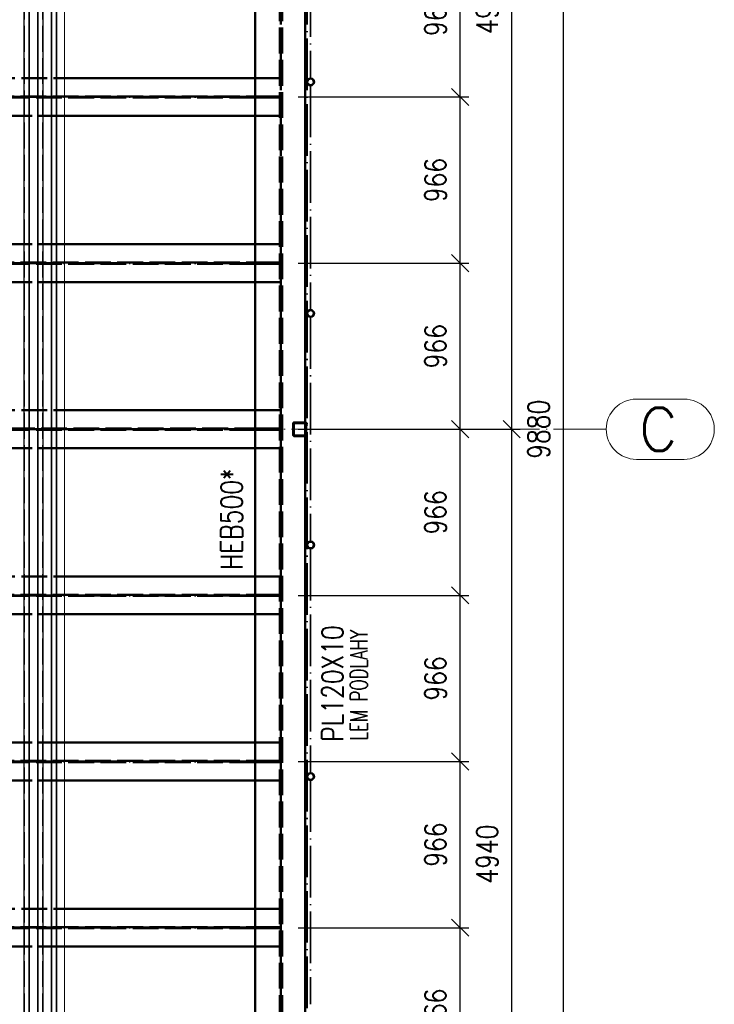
# Paper-space layout 'Layout1' of a CAD drawing. Extents: x -2 to 1033, y -36 to 596.
# Tile 22 of 69: x 410 to 491, y 357 to 472. Entities that reach past the tile are written whole.
import ezdxf

# ---------------------------------------------------------------- set-up
doc = ezdxf.new("R2010")
doc.units = 0
for name, pattern in [('ACAD_ISO02W100', [15, 12, -3]), ('ACAD_ISO04W100', [30.5, 24, -3, 0.5, -3]), ('HP_01_CER_B', [8, 5, -1, 1, -1])]:
    doc.linetypes.add(name, pattern=pattern)
doc.layers.get('0').update_dxf_attribs({"linetype": 'CONTINUOUS'})
doc.layers.get('DEFPOINTS').update_dxf_attribs({"color": 132, "linetype": 'CONTINUOUS'})
for name, color, linetype, lineweight in [('SS_1.ET-HALA_TaO-RASTR', 7, 'HP_01_CER_B', 13), ('SS_2.ET-HALA_TaO-MOULDSHOP-HLAVNI_NOSNIK', 32, 'CONTINUOUS', 50), ('SS_2.ET-HALA_TaO-MOULDSHOP-PODLAH.NOSNIK', 160, 'CONTINUOUS', 50), ('SS_2.ET-HALA_TaO-MOULDSHOP-PODLAHA_LEM', 140, 'CONTINUOUS', 50), ('SS_2.ET-HALA_TaO-MOULDSHOP-PODLAHA_ZABRADLI', 20, 'CONTINUOUS', 35), ('SS_2.ET-HALA_TaO-MOULDSHOP-SLOUP', 212, 'CONTINUOUS', 50), ('SS_2.ET-HALA_TaO-MOULDSHOP-TRAPEZ.PLECH', 153, 'CONTINUOUS', 18), ('SS_KOTY', 3, 'CONTINUOUS', 25), ('SS_POPIS_PROFILU', 13, 'CONTINUOUS', 25), ('SS_POPIS_PROFILU_S355', 2, 'CONTINUOUS', 35), ('SS_SRAFY', 8, 'CONTINUOUS', 18)]:
    doc.layers.add(name, color=color, linetype=linetype, lineweight=lineweight)
doc.styles.add('ROMANS', font='romans.shx', dxfattribs={"width": 0.8})
doc.styles.add('romans.shx', font='romans.shx', dxfattribs={"height": 5})
doc.dimstyles.new('A-1_(2.5)_50AS', dxfattribs={"dimtxt": 2.5, "dimasz": 2, "dimexe": 1, "dimexo": 2, "dimgap": 0, "dimtad": 0, "dimdec": 1, "dimlfac": 50, "dimrnd": 1, "dimtxsty": 'ROMANS', "dimblk1": 'OBLIQUE', "dimblk2": 'OBLIQUE', "dimsah": 1, "dimcen": 2, "dimclrd": 256, "dimclre": 256, "dimclrt": 256, "dimadec": 1, "dimazin": 2, "dimtfac": 0.714286, "dimtdec": 1, "dimtmove": 0, "dimatfit": 3, "dimldrblk": 'OPEN', "dimfxl": 1, "dimtvp": 1.142857, "dimtfill": 1, "dimtolj": 1, "dimlwd": -1, "dimlwe": -1, "dimarcsym": 0})
pattern_1 = [(44.999996, (126.10668, 325.36216), (-0.044901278, 0.044901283), [])]

# ---------------------------------------------------------------- blocks, each defined once
blk = doc.blocks.new('_Oblique')
at = {"color": 0, "linetype": 'ByBlock', "lineweight": -2}
blk.add_line((-0.5, -0.5), (0.5, 0.5), dxfattribs=at)
blk = doc.blocks.new('*D28')
at = {"layer": 'DEFPOINTS', "color": 0, "transparency": 16777216}
for p in [(440.31, 366.2), (461.15, 366.2), (440.31, 346.88)]:
    blk.add_point(p, dxfattribs=at)
at = {"layer": 'SS_KOTY', "transparency": 16777216}
for p, q in [((442.31, 366.2), (462.15, 366.2)), ((461.15, 346.88), (461.15, 366.2)), ((442.31, 346.88), (462.15, 346.88))]:
    blk.add_line(p, q, dxfattribs=at)
at = {"layer": 'SS_KOTY', "transparency": 16777216, "xscale": 2, "yscale": 2, "zscale": 2}
for p, rotation in [((461.15, 366.2), 90), ((461.15, 346.88), 270)]:
    blk.add_blockref('_Oblique', p, dxfattribs=dict(at, rotation=rotation))
at = {"layer": 'SS_KOTY', "transparency": 16777216, "insert": (458.29, 356.54), "char_height": 2.5, "attachment_point": 5, "rotation": 90, "style": 'ROMANS', "bg_fill": 3, "box_fill_scale": 1.1, "bg_fill_color": 256, "bg_fill_true_color": 13158600, "bg_fill_transparency": 0}
blk.add_mtext('\\A1;966', dxfattribs=at)
blk = doc.blocks.new('_OPEN')
at = {"color": 0, "linetype": 'ByBlock'}
for p, q in [((-1, 0.167), (0, 0)), ((0, 0), (-1, -0.167)), ((0, 0), (-1, 0))]:
    blk.add_line(p, q, dxfattribs=at)
blk = doc.blocks.new('*D29')
at = {"layer": 'DEFPOINTS', "color": 0, "transparency": 16777216}
for p in [(440.31, 385.52), (461.15, 385.52), (440.31, 366.2)]:
    blk.add_point(p, dxfattribs=at)
at = {"layer": 'SS_KOTY', "transparency": 16777216}
for p, q in [((442.31, 385.52), (462.15, 385.52)), ((461.15, 366.2), (461.15, 385.52)), ((442.31, 366.2), (462.15, 366.2))]:
    blk.add_line(p, q, dxfattribs=at)
at = {"layer": 'SS_KOTY', "transparency": 16777216, "xscale": 2, "yscale": 2, "zscale": 2}
for p, rotation in [((461.15, 385.52), 90), ((461.15, 366.2), 270)]:
    blk.add_blockref('_Oblique', p, dxfattribs=dict(at, rotation=rotation))
at = {"layer": 'SS_KOTY', "transparency": 16777216, "insert": (458.29, 375.86), "char_height": 2.5, "attachment_point": 5, "rotation": 90, "style": 'ROMANS', "bg_fill": 3, "box_fill_scale": 1.1, "bg_fill_color": 256, "bg_fill_true_color": 13158600, "bg_fill_transparency": 0}
blk.add_mtext('\\A1;966', dxfattribs=at)
blk = doc.blocks.new('*D30')
at = {"layer": 'DEFPOINTS', "color": 0, "transparency": 16777216}
for p in [(440.31, 404.84), (461.15, 404.84), (440.31, 385.52)]:
    blk.add_point(p, dxfattribs=at)
at = {"layer": 'SS_KOTY', "transparency": 16777216}
for p, q in [((442.31, 404.84), (462.15, 404.84)), ((461.15, 385.52), (461.15, 404.84)), ((442.31, 385.52), (462.15, 385.52))]:
    blk.add_line(p, q, dxfattribs=at)
at = {"layer": 'SS_KOTY', "transparency": 16777216, "xscale": 2, "yscale": 2, "zscale": 2}
for p, rotation in [((461.15, 404.84), 90), ((461.15, 385.52), 270)]:
    blk.add_blockref('_Oblique', p, dxfattribs=dict(at, rotation=rotation))
at = {"layer": 'SS_KOTY', "transparency": 16777216, "insert": (458.29, 395.18), "char_height": 2.5, "attachment_point": 5, "rotation": 90, "style": 'ROMANS', "bg_fill": 3, "box_fill_scale": 1.1, "bg_fill_color": 256, "bg_fill_true_color": 13158600, "bg_fill_transparency": 0}
blk.add_mtext('\\A1;966', dxfattribs=at)
blk = doc.blocks.new('*D31')
at = {"layer": 'DEFPOINTS', "color": 0, "transparency": 16777216}
for p in [(440.31, 424.16), (461.15, 424.16), (440.31, 404.84)]:
    blk.add_point(p, dxfattribs=at)
at = {"layer": 'SS_KOTY', "transparency": 16777216}
for p, q in [((442.31, 424.16), (462.15, 424.16)), ((461.15, 404.84), (461.15, 424.16)), ((442.31, 404.84), (462.15, 404.84))]:
    blk.add_line(p, q, dxfattribs=at)
at = {"layer": 'SS_KOTY', "transparency": 16777216, "xscale": 2, "yscale": 2, "zscale": 2}
for p, rotation in [((461.15, 424.16), 90), ((461.15, 404.84), 270)]:
    blk.add_blockref('_Oblique', p, dxfattribs=dict(at, rotation=rotation))
at = {"layer": 'SS_KOTY', "transparency": 16777216, "insert": (458.29, 414.5), "char_height": 2.5, "attachment_point": 5, "rotation": 90, "style": 'ROMANS', "bg_fill": 3, "box_fill_scale": 1.1, "bg_fill_color": 256, "bg_fill_true_color": 13158600, "bg_fill_transparency": 0}
blk.add_mtext('\\A1;966', dxfattribs=at)
blk = doc.blocks.new('*D32')
at = {"layer": 'DEFPOINTS', "color": 0, "transparency": 16777216}
for p in [(440.31, 443.48), (461.15, 443.48), (440.31, 424.16)]:
    blk.add_point(p, dxfattribs=at)
at = {"layer": 'SS_KOTY', "transparency": 16777216}
for p, q in [((442.31, 443.48), (462.15, 443.48)), ((461.15, 424.16), (461.15, 443.48)), ((442.31, 424.16), (462.15, 424.16))]:
    blk.add_line(p, q, dxfattribs=at)
at = {"layer": 'SS_KOTY', "transparency": 16777216, "xscale": 2, "yscale": 2, "zscale": 2}
for p, rotation in [((461.15, 443.48), 90), ((461.15, 424.16), 270)]:
    blk.add_blockref('_Oblique', p, dxfattribs=dict(at, rotation=rotation))
at = {"layer": 'SS_KOTY', "transparency": 16777216, "insert": (458.29, 433.82), "char_height": 2.5, "attachment_point": 5, "rotation": 90, "style": 'ROMANS', "bg_fill": 3, "box_fill_scale": 1.1, "bg_fill_color": 256, "bg_fill_true_color": 13158600, "bg_fill_transparency": 0}
blk.add_mtext('\\A1;966', dxfattribs=at)
blk = doc.blocks.new('*D33')
at = {"layer": 'DEFPOINTS', "color": 0, "transparency": 16777216}
for p in [(440.31, 462.8), (461.15, 462.8), (440.31, 443.48)]:
    blk.add_point(p, dxfattribs=at)
at = {"layer": 'SS_KOTY', "transparency": 16777216}
for p, q in [((442.31, 462.8), (462.15, 462.8)), ((461.15, 443.48), (461.15, 462.8)), ((442.31, 443.48), (462.15, 443.48))]:
    blk.add_line(p, q, dxfattribs=at)
at = {"layer": 'SS_KOTY', "transparency": 16777216, "xscale": 2, "yscale": 2, "zscale": 2}
for p, rotation in [((461.15, 462.8), 90), ((461.15, 443.48), 270)]:
    blk.add_blockref('_Oblique', p, dxfattribs=dict(at, rotation=rotation))
at = {"layer": 'SS_KOTY', "transparency": 16777216, "insert": (458.29, 453.14), "char_height": 2.5, "attachment_point": 5, "rotation": 90, "style": 'ROMANS', "bg_fill": 3, "box_fill_scale": 1.1, "bg_fill_color": 256, "bg_fill_true_color": 13158600, "bg_fill_transparency": 0}
blk.add_mtext('\\A1;966', dxfattribs=at)
blk = doc.blocks.new('*D34')
at = {"layer": 'DEFPOINTS', "color": 0, "transparency": 16777216}
for p in [(440.31, 482.12), (461.15, 482.12), (440.31, 462.8)]:
    blk.add_point(p, dxfattribs=at)
at = {"layer": 'SS_KOTY', "transparency": 16777216}
for p, q in [((442.31, 482.12), (462.15, 482.12)), ((461.15, 462.8), (461.15, 482.12)), ((442.31, 462.8), (462.15, 462.8))]:
    blk.add_line(p, q, dxfattribs=at)
at = {"layer": 'SS_KOTY', "transparency": 16777216, "xscale": 2, "yscale": 2, "zscale": 2}
for p, rotation in [((461.15, 482.12), 90), ((461.15, 462.8), 270)]:
    blk.add_blockref('_Oblique', p, dxfattribs=dict(at, rotation=rotation))
at = {"layer": 'SS_KOTY', "transparency": 16777216, "insert": (458.29, 472.46), "char_height": 2.5, "attachment_point": 5, "rotation": 90, "style": 'ROMANS', "bg_fill": 3, "box_fill_scale": 1.1, "bg_fill_color": 256, "bg_fill_true_color": 13158600, "bg_fill_transparency": 0}
blk.add_mtext('\\A1;966', dxfattribs=at)
blk = doc.blocks.new('*D38')
at = {"layer": 'DEFPOINTS', "color": 0, "transparency": 16777216}
for p in [(443.31, 522.96), (443.31, 325.36), (473.15, 325.36)]:
    blk.add_point(p, dxfattribs=at)
at = {"layer": 'SS_KOTY', "transparency": 16777216}
for p, q in [((445.31, 522.96), (474.15, 522.96)), ((473.15, 522.96), (473.15, 325.36)), ((445.31, 325.36), (474.15, 325.36))]:
    blk.add_line(p, q, dxfattribs=at)
at = {"layer": 'SS_KOTY', "transparency": 16777216, "xscale": 2, "yscale": 2, "zscale": 2}
for p, rotation in [((473.15, 522.96), 90), ((473.15, 325.36), 270)]:
    blk.add_blockref('_Oblique', p, dxfattribs=dict(at, rotation=rotation))
at = {"layer": 'SS_KOTY', "transparency": 16777216, "insert": (470.29, 424.16), "char_height": 2.5, "attachment_point": 5, "rotation": 90, "style": 'ROMANS', "bg_fill": 3, "box_fill_scale": 1.1, "bg_fill_color": 256, "bg_fill_true_color": 13158600, "bg_fill_transparency": 0}
blk.add_mtext('\\A1;9880', dxfattribs=at)
blk = doc.blocks.new('*D39')
at = {"layer": 'DEFPOINTS', "color": 0, "transparency": 16777216}
for p in [(440.31, 424.16), (467.15, 424.16), (443.31, 325.36)]:
    blk.add_point(p, dxfattribs=at)
at = {"layer": 'SS_KOTY', "transparency": 16777216}
for p, q in [((442.31, 424.16), (468.15, 424.16)), ((467.15, 325.36), (467.15, 424.16)), ((445.31, 325.36), (468.15, 325.36))]:
    blk.add_line(p, q, dxfattribs=at)
at = {"layer": 'SS_KOTY', "transparency": 16777216, "xscale": 2, "yscale": 2, "zscale": 2}
for p, rotation in [((467.15, 424.16), 90), ((467.15, 325.36), 270)]:
    blk.add_blockref('_Oblique', p, dxfattribs=dict(at, rotation=rotation))
at = {"layer": 'SS_KOTY', "transparency": 16777216, "insert": (464.29, 374.76), "char_height": 2.5, "attachment_point": 5, "rotation": 90, "style": 'ROMANS', "bg_fill": 3, "box_fill_scale": 1.1, "bg_fill_color": 256, "bg_fill_true_color": 13158600, "bg_fill_transparency": 0}
blk.add_mtext('\\A1;4940', dxfattribs=at)
blk = doc.blocks.new('*D40')
at = {"layer": 'DEFPOINTS', "color": 0, "transparency": 16777216}
for p in [(443.31, 522.96), (467.15, 522.96), (440.31, 424.16)]:
    blk.add_point(p, dxfattribs=at)
at = {"layer": 'SS_KOTY', "transparency": 16777216}
for p, q in [((445.31, 522.96), (468.15, 522.96)), ((467.15, 424.16), (467.15, 522.96)), ((442.31, 424.16), (468.15, 424.16))]:
    blk.add_line(p, q, dxfattribs=at)
at = {"layer": 'SS_KOTY', "transparency": 16777216, "xscale": 2, "yscale": 2, "zscale": 2}
for p, rotation in [((467.15, 522.96), 90), ((467.15, 424.16), 270)]:
    blk.add_blockref('_Oblique', p, dxfattribs=dict(at, rotation=rotation))
at = {"layer": 'SS_KOTY', "transparency": 16777216, "insert": (464.29, 473.56), "char_height": 2.5, "attachment_point": 5, "rotation": 90, "style": 'ROMANS', "bg_fill": 3, "box_fill_scale": 1.1, "bg_fill_color": 256, "bg_fill_true_color": 13158600, "bg_fill_transparency": 0}
blk.add_mtext('\\A1;4940', dxfattribs=at)

psp = doc.layouts.get("Layout1")

# ---------------------------------------------------------------- linework, layer by layer
at = {"layer": 'SS_1.ET-HALA_TaO-RASTR', "linetype": 'Continuous', "ltscale": 0.25}
for p, q in [((487.2225, 427.6621), (481.6511, 427.6621)), ((481.6511, 420.6621), (487.2225, 420.6621))]:
    psp.add_line(p, q, dxfattribs=at)
for centre, start, end in [((481.6511, 424.1621), 90, 270), ((487.2225, 424.1621), 270, 90)]:
    psp.add_arc(centre, 3.5, start, end, dxfattribs=at)
at = {"layer": 'SS_2.ET-HALA_TaO-MOULDSHOP-HLAVNI_NOSNIK', "color": 1, "linetype": 'Continuous', "ltscale": 0.25}
psp.add_line((437.3067, 329.7621), (437.3067, 522.7621), dxfattribs=at)
at = {"layer": 'SS_2.ET-HALA_TaO-MOULDSHOP-PODLAH.NOSNIK', "color": 3, "linetype": 'ACAD_ISO02W100', "ltscale": 0.25}
for p, q in [((395.1067, 465.0021), (415.1067, 465.0021)), ((335.0067, 462.8721), (437.3067, 462.8721)), ((437.3067, 462.7321), (335.0067, 462.7321)), ((437.3067, 462.8721), (437.3653, 462.8721)), ((437.3653, 462.7321), (437.3067, 462.7321)), ((437.3653, 462.8721), (437.5067, 462.8721)), ((437.5067, 462.7321), (437.3653, 462.7321)), ((437.5067, 462.7321), (437.5067, 462.8721)), ((415.1067, 460.6021), (395.1067, 460.6021)), ((415.1067, 445.6821), (395.1067, 445.6821)), ((335.0067, 443.5521), (437.3067, 443.5521)), ((437.3067, 443.4121), (335.0067, 443.4121)), ((437.3067, 443.5521), (437.3653, 443.5521)), ((437.3653, 443.4121), (437.3067, 443.4121)), ((437.3653, 443.5521), (437.5067, 443.5521)), ((437.5067, 443.4121), (437.3653, 443.4121)), ((437.5067, 443.4121), (437.5067, 443.5521)), ((415.1067, 441.2821), (395.1067, 441.2821)), ((395.1067, 426.3621), (415.1067, 426.3621)), ((374.9067, 424.2321), (437.3067, 424.2321)), ((437.3067, 424.0921), (374.9067, 424.0921)), ((437.3067, 424.2321), (437.3653, 424.2321)), ((437.3653, 424.0921), (437.3067, 424.0921)), ((437.3653, 424.2321), (437.5067, 424.2321)), ((437.5067, 424.0921), (437.3653, 424.0921)), ((437.5067, 424.0921), (437.5067, 424.2321)), ((415.1067, 421.9621), (395.1067, 421.9621)), ((395.1067, 407.0421), (415.1067, 407.0421)), ((335.0067, 404.9121), (437.3067, 404.9121)), ((437.3067, 404.7721), (335.0067, 404.7721)), ((437.3067, 404.9121), (437.3653, 404.9121)), ((437.3067, 404.8673), (437.3067, 404.7721)), ((437.3653, 404.7721), (437.3067, 404.7721)), ((437.3653, 404.9121), (437.5067, 404.9121)), ((437.5067, 404.7721), (437.3653, 404.7721)), ((437.5067, 404.7721), (437.5067, 404.9121)), ((415.1067, 402.6421), (395.1067, 402.6421)), ((415.1067, 387.7221), (395.1067, 387.7221)), ((335.0067, 385.5921), (437.3067, 385.5921)), ((437.3067, 385.4521), (335.0067, 385.4521)), ((437.3067, 385.5921), (437.3653, 385.5921)), ((437.3653, 385.4521), (437.3067, 385.4521)), ((437.3653, 385.5921), (437.5067, 385.5921)), ((437.5067, 385.4521), (437.3653, 385.4521)), ((437.5067, 385.4521), (437.5067, 385.5921)), ((415.1067, 383.3221), (395.1067, 383.3221)), ((395.1067, 368.4021), (415.1067, 368.4021)), ((335.0067, 366.2721), (437.3067, 366.2721)), ((437.3067, 366.1321), (335.0067, 366.1321)), ((437.3067, 366.2721), (437.3653, 366.2721)), ((437.3653, 366.1321), (437.3067, 366.1321)), ((437.3653, 366.2721), (437.5067, 366.2721)), ((437.5067, 366.1321), (437.3653, 366.1321)), ((437.5067, 366.1321), (437.5067, 366.2721)), ((415.1067, 364.0021), (395.1067, 364.0021))]:
    psp.add_line(p, q, dxfattribs=at)
at = {"layer": 'SS_2.ET-HALA_TaO-MOULDSHOP-PODLAH.NOSNIK', "color": 1, "linetype": 'Continuous', "ltscale": 0.25}
for p, q in [((415.1067, 465.0021), (437.3067, 465.0021)), ((437.3067, 460.6021), (415.1067, 460.6021)), ((437.3067, 445.6821), (415.1067, 445.6821)), ((437.3067, 441.2821), (415.1067, 441.2821)), ((415.1067, 426.3621), (437.3067, 426.3621)), ((437.3067, 421.9621), (415.1067, 421.9621)), ((415.1067, 407.0421), (437.3067, 407.0421)), ((437.3067, 402.6421), (415.1067, 402.6421)), ((437.3067, 387.7221), (415.1067, 387.7221)), ((437.3067, 383.3221), (415.1067, 383.3221)), ((415.1067, 368.4021), (437.3067, 368.4021)), ((437.3067, 364.0021), (415.1067, 364.0021))]:
    psp.add_line(p, q, dxfattribs=at)
at = {"layer": 'SS_2.ET-HALA_TaO-MOULDSHOP-TRAPEZ.PLECH', "color": 5, "linetype": 'Continuous', "ltscale": 0.25}
for p, q in [((410.3828, 522.7621), (410.3828, 325.5622)), ((410.4307, 522.7621), (410.4307, 325.5622)), ((410.9655, 522.7621), (410.9655, 325.5622)), ((411.0305, 522.7621), (411.0305, 325.5622)), ((411.9828, 522.7621), (411.9828, 325.5622)), ((412.0478, 522.7621), (412.0478, 325.5622)), ((412.5827, 522.7621), (412.5827, 325.5622)), ((412.6305, 522.7621), (412.6305, 325.5622)), ((413.5828, 522.7621), (413.5828, 325.5622)), ((413.6307, 522.7621), (413.6307, 325.5622)), ((414.1655, 522.7621), (414.1655, 325.5622)), ((414.2305, 325.5622), (414.2305, 522.7621)), ((415.1067, 325.5622), (415.1067, 522.7621))]:
    psp.add_line(p, q, dxfattribs=at)
at = {"layer": 'SS_2.ET-HALA_TaO-MOULDSHOP-TRAPEZ.PLECH', "color": 5, "linetype": 'ACAD_ISO02W100', "ltscale": 0.25}
for p, q in [((410.4478, 325.5622), (410.4478, 522.7621)), ((410.9827, 325.5622), (410.9827, 522.7621)), ((412.0307, 325.5622), (412.0307, 522.7621)), ((412.5655, 325.5622), (412.5655, 522.7621)), ((413.6478, 325.5622), (413.6478, 522.7621)), ((414.1827, 325.5622), (414.1827, 522.7621))]:
    psp.add_line(p, q, dxfattribs=at)

# ---------------------------------------------------------------- texts
at = {"layer": 'SS_1.ET-HALA_TaO-RASTR', "color": 7, "style": 'romans.shx'}
psp.add_text('C', height=5, dxfattribs=at).set_placement((481.9448, 421.6621))
at = {"layer": 'SS_POPIS_PROFILU_S355', "color": 2, "style": 'romans.shx', "width": 0.8}
psp.add_text('HEB500*', height=2.5, rotation=90, dxfattribs=at).set_placement((435.8181, 407.8025))

# ---------------------------------------------------------------- dimensions: what is measured, and where the dimension line sits
at = {"layer": 'SS_KOTY'}
dim = psp.add_linear_dim(base=(461.1511, 366.2021), p1=(440.3067, 346.8821), p2=(440.3067, 366.2021), angle=90, dimstyle='A-1_(2.5)_50AS', override={"dimtmove": 1}, dxfattribs=at)
dim.commit()
dim.dimension.update_dxf_attribs({"geometry": '*D28', "text_midpoint": (458.2939, 356.5421)})

# ---------------------------------------------------------------- next in the draw order: dimensions: what is measured, and where the dimension line sits
dim = psp.add_linear_dim(base=(461.1511, 385.5221), p1=(440.3067, 366.2021), p2=(440.3067, 385.5221), angle=90, dimstyle='A-1_(2.5)_50AS', override={"dimtmove": 1}, dxfattribs=at)
dim.commit()
dim.dimension.update_dxf_attribs({"geometry": '*D29', "text_midpoint": (458.2939, 375.8621)})

# ---------------------------------------------------------------- next in the draw order: dimensions: what is measured, and where the dimension line sits
dim = psp.add_linear_dim(base=(461.1511, 404.8421), p1=(440.3067, 385.5221), p2=(440.3067, 404.8421), angle=90, dimstyle='A-1_(2.5)_50AS', override={"dimtmove": 1}, dxfattribs=at)
dim.commit()
dim.dimension.update_dxf_attribs({"geometry": '*D30', "text_midpoint": (458.2939, 395.1821)})

# ---------------------------------------------------------------- next in the draw order: dimensions: what is measured, and where the dimension line sits
dim = psp.add_linear_dim(base=(461.1511, 424.1621), p1=(440.3067, 404.8421), p2=(440.3067, 424.1621), angle=90, dimstyle='A-1_(2.5)_50AS', override={"dimtmove": 1}, dxfattribs=at)
dim.commit()
dim.dimension.update_dxf_attribs({"geometry": '*D31', "text_midpoint": (458.2939, 414.5021)})

# ---------------------------------------------------------------- next in the draw order: dimensions: what is measured, and where the dimension line sits
dim = psp.add_linear_dim(base=(461.1511, 443.4821), p1=(440.3067, 424.1621), p2=(440.3067, 443.4821), angle=90, dimstyle='A-1_(2.5)_50AS', override={"dimtmove": 1}, dxfattribs=at)
dim.commit()
dim.dimension.update_dxf_attribs({"geometry": '*D32', "text_midpoint": (458.2939, 433.8221)})

# ---------------------------------------------------------------- next in the draw order: dimensions: what is measured, and where the dimension line sits
dim = psp.add_linear_dim(base=(461.1511, 462.8021), p1=(440.3067, 443.4821), p2=(440.3067, 462.8021), angle=90, dimstyle='A-1_(2.5)_50AS', override={"dimtmove": 1}, dxfattribs=at)
dim.commit()
dim.dimension.update_dxf_attribs({"geometry": '*D33', "text_midpoint": (458.2939, 453.1421)})

# ---------------------------------------------------------------- next in the draw order: dimensions: what is measured, and where the dimension line sits
dim = psp.add_linear_dim(base=(461.1511, 482.1221), p1=(440.3067, 462.8021), p2=(440.3067, 482.1221), angle=90, dimstyle='A-1_(2.5)_50AS', override={"dimtmove": 1}, dxfattribs=at)
dim.commit()
dim.dimension.update_dxf_attribs({"geometry": '*D34', "text_midpoint": (458.2939, 472.4621)})

# ---------------------------------------------------------------- next in the draw order: dimensions: what is measured, and where the dimension line sits
dim = psp.add_linear_dim(base=(473.1511, 325.3622), p1=(443.3067, 522.9621), p2=(443.3067, 325.3622), angle=90, dimstyle='A-1_(2.5)_50AS', dxfattribs=at)
dim.commit()
dim.dimension.update_dxf_attribs({"geometry": '*D38', "text_midpoint": (470.2939, 424.1621)})

# ---------------------------------------------------------------- next in the draw order: linework, layer by layer
at = {"layer": 'SS_1.ET-HALA_TaO-RASTR', "linetype": 'ACAD_ISO04W100', "ltscale": 0.25}
for p, q in [((477.0728, 424.1621), (473.1511, 424.1621)), ((473.1511, 424.1621), (478.1511, 424.1621))]:
    psp.add_line(p, q, dxfattribs=at)

# ---------------------------------------------------------------- next in the draw order: dimensions: what is measured, and where the dimension line sits
at = {"layer": 'SS_KOTY'}
dim = psp.add_linear_dim(base=(467.1511, 424.1621), p1=(443.3067, 325.3622), p2=(440.3067, 424.1621), angle=90, dimstyle='A-1_(2.5)_50AS', dxfattribs=at)
dim.commit()
dim.dimension.update_dxf_attribs({"geometry": '*D39', "text_midpoint": (464.2939, 374.7621)})

# ---------------------------------------------------------------- next in the draw order: hatches: boundary and pattern name
at = {"layer": 'SS_SRAFY'}
h = psp.add_hatch(dxfattribs=at)
h.set_pattern_fill('ANSI31', color=5, scale=0.02, angle=-0.000004, style=0)
h.set_pattern_definition(pattern_1)
h.paths.add_polyline_path([(443.7517, 411.1436, 1), (443.7517, 410.2536, 1)], flags=0)
h.paths.add_polyline_path([(443.7517, 411.0436, 1), (443.7517, 410.3536, 1)], flags=0)
h = psp.add_hatch(dxfattribs=at)
h.set_pattern_fill('ANSI31', color=5, scale=0.02, angle=-0.000004, style=0)
h.set_pattern_definition(pattern_1)
h.paths.add_polyline_path([(443.7517, 384.2164, 1), (443.7517, 383.3264, 1)], flags=0)
h.paths.add_polyline_path([(443.7517, 384.1164, 1), (443.7517, 383.4264, 1)], flags=0)

# ---------------------------------------------------------------- next in the draw order: linework, layer by layer
at = {"layer": 'SS_2.ET-HALA_TaO-MOULDSHOP-PODLAH.NOSNIK', "color": 3, "linetype": 'ACAD_ISO02W100', "ltscale": 0.25}
for p, q in [((440.1617, 421.9621), (437.3067, 421.9621)), ((437.3067, 407.0421), (440.1617, 407.0421)), ((437.5067, 404.9121), (440.1617, 404.9121)), ((440.1617, 404.7721), (437.5067, 404.7721)), ((440.1617, 402.6421), (437.3067, 402.6421)), ((440.1617, 387.7221), (437.3067, 387.7221)), ((437.5067, 385.5921), (440.1617, 385.5921)), ((440.1617, 385.4521), (437.5067, 385.4521)), ((440.1617, 383.3221), (437.3067, 383.3221)), ((437.3067, 368.4021), (440.1617, 368.4021)), ((437.5067, 366.2721), (440.1617, 366.2721)), ((440.1617, 366.1321), (437.5067, 366.1321)), ((440.1617, 364.0021), (437.3067, 364.0021))]:
    psp.add_line(p, q, dxfattribs=at)
at = {"layer": 'SS_2.ET-HALA_TaO-MOULDSHOP-PODLAH.NOSNIK', "color": 7, "linetype": 'ACAD_ISO04W100', "ltscale": 0.25}
for p, q in [((332.0067, 404.8421), (440.3067, 404.8421)), ((332.0067, 385.5221), (440.3067, 385.5221)), ((332.0067, 366.2021), (440.3067, 366.2021))]:
    psp.add_line(p, q, dxfattribs=at)
at = {"layer": 'SS_2.ET-HALA_TaO-MOULDSHOP-PODLAHA_ZABRADLI', "color": 7, "linetype": 'ACAD_ISO04W100', "ltscale": 0.25}
for p, q in [((443.7517, 410.2536), (443.7517, 384.2165)), ((443.7517, 383.3264), (443.7517, 357.2893))]:
    psp.add_line(p, q, dxfattribs=at)
at = {"layer": 'SS_2.ET-HALA_TaO-MOULDSHOP-PODLAHA_ZABRADLI', "color": 1, "linetype": 'Continuous', "ltscale": 0.25}
for centre, radius in [((443.7517, 410.6986), 0.445), ((443.7517, 410.6986), 0.345), ((443.7517, 383.7714), 0.445), ((443.7517, 383.7714), 0.345)]:
    psp.add_circle(centre, radius, dxfattribs=at)

# ---------------------------------------------------------------- next in the draw order: texts
at = {"layer": 'SS_POPIS_PROFILU', "color": 13, "style": 'romans.shx'}
for s, height, width, p in [('PL120X10', 2.5, 0.8, (447.5585, 387.8292)), ('LEM PODLAHY', 2, 0.7, (450.3585, 387.9423))]:
    psp.add_text(s, height=height, rotation=90, dxfattribs=dict(at, width=width)).set_placement(p)

# ---------------------------------------------------------------- next in the draw order: dimensions: what is measured, and where the dimension line sits
at = {"layer": 'SS_KOTY'}
dim = psp.add_linear_dim(base=(467.1511, 522.9621), p1=(440.3067, 424.1621), p2=(443.3067, 522.9621), angle=90, dimstyle='A-1_(2.5)_50AS', override={"dimtmove": 1}, dxfattribs=at)
dim.commit()
dim.dimension.update_dxf_attribs({"geometry": '*D40', "text_midpoint": (464.2939, 473.5621)})

# ---------------------------------------------------------------- next in the draw order: hatches: boundary and pattern name
at = {"layer": 'SS_SRAFY'}
h = psp.add_hatch(dxfattribs=at)
h.set_pattern_fill('ANSI31', color=5, scale=0.02, angle=-0.000004, style=0)
h.set_pattern_definition(pattern_1)
h.paths.add_polyline_path([(443.7517, 464.9979, 1), (443.7517, 464.1079, 1)], flags=0)
h.paths.add_polyline_path([(443.7517, 464.8979, 1), (443.7517, 464.2079, 1)], flags=0)
h = psp.add_hatch(dxfattribs=at)
h.set_pattern_fill('ANSI31', color=5, scale=0.02, angle=-0.000004, style=0)
h.set_pattern_definition(pattern_1)
h.paths.add_polyline_path([(443.7517, 438.0707, 1), (443.7517, 437.1807, 1)], flags=0)
h.paths.add_polyline_path([(443.7517, 437.9707, 1), (443.7517, 437.2807, 1)], flags=0)

# ---------------------------------------------------------------- next in the draw order: linework, layer by layer
at = {"layer": 'SS_1.ET-HALA_TaO-RASTR', "linetype": 'ACAD_ISO04W100', "ltscale": 0.25}
psp.add_line((29.7772, 424.1622), (477.0728, 424.1621), dxfattribs=at)
at = {"layer": 'SS_2.ET-HALA_TaO-MOULDSHOP-HLAVNI_NOSNIK', "color": 3, "linetype": 'ACAD_ISO02W100', "ltscale": 0.25}
for p, q in [((440.1617, 325.3622), (440.1617, 522.9621)), ((440.4517, 325.3622), (440.4517, 522.9621))]:
    psp.add_line(p, q, dxfattribs=at)
at = {"layer": 'SS_2.ET-HALA_TaO-MOULDSHOP-HLAVNI_NOSNIK', "color": 7, "linetype": 'ACAD_ISO04W100', "ltscale": 0.25}
psp.add_line((440.3067, 522.9621), (440.3067, 325.3621), dxfattribs=at)
at = {"layer": 'SS_2.ET-HALA_TaO-MOULDSHOP-PODLAH.NOSNIK', "color": 3, "linetype": 'ACAD_ISO02W100', "ltscale": 0.25}
for p, q in [((437.3067, 465.0021), (440.1617, 465.0021)), ((437.5067, 462.8721), (440.1617, 462.8721)), ((440.1617, 462.7321), (437.5067, 462.7321)), ((440.1617, 460.6021), (437.3067, 460.6021)), ((440.1617, 445.6821), (437.3067, 445.6821)), ((437.5067, 443.5521), (440.1617, 443.5521)), ((440.1617, 443.4121), (437.5067, 443.4121)), ((440.1617, 441.2821), (437.3067, 441.2821)), ((437.3067, 426.3621), (440.1617, 426.3621)), ((437.5067, 424.2321), (440.1617, 424.2321)), ((440.1617, 424.0921), (437.5067, 424.0921))]:
    psp.add_line(p, q, dxfattribs=at)
at = {"layer": 'SS_2.ET-HALA_TaO-MOULDSHOP-PODLAH.NOSNIK', "color": 7, "linetype": 'ACAD_ISO04W100', "ltscale": 0.25}
for p, q in [((332.0067, 462.8021), (440.3067, 462.8021)), ((332.0067, 443.4821), (440.3067, 443.4821)), ((372.7067, 424.1621), (440.3067, 424.1621))]:
    psp.add_line(p, q, dxfattribs=at)
at = {"layer": 'SS_2.ET-HALA_TaO-MOULDSHOP-PODLAHA_LEM', "color": 1, "linetype": 'Continuous', "ltscale": 0.25}
psp.add_line((443.1067, 522.7621), (443.1067, 325.5622), dxfattribs=at)
at = {"layer": 'SS_2.ET-HALA_TaO-MOULDSHOP-PODLAHA_LEM', "color": 7, "linetype": 'ACAD_ISO04W100', "ltscale": 0.25}
psp.add_line((443.3067, 522.9621), (443.3067, 325.3622), dxfattribs=at)
at = {"layer": 'SS_2.ET-HALA_TaO-MOULDSHOP-PODLAHA_ZABRADLI', "color": 7, "linetype": 'ACAD_ISO04W100', "ltscale": 0.25}
for p, q in [((443.2467, 522.9621), (443.2467, 325.3622)), ((443.7517, 491.035), (443.7517, 464.9979)), ((443.7517, 464.1078), (443.7517, 438.0707)), ((443.7517, 437.1807), (443.7517, 411.1436))]:
    psp.add_line(p, q, dxfattribs=at)
at = {"layer": 'SS_2.ET-HALA_TaO-MOULDSHOP-PODLAHA_ZABRADLI', "color": 1, "linetype": 'Continuous', "ltscale": 0.25}
for centre, radius in [((443.7517, 464.5529), 0.445), ((443.7517, 464.5529), 0.345), ((443.7517, 437.6257), 0.445), ((443.7517, 437.6257), 0.345)]:
    psp.add_circle(centre, radius, dxfattribs=at)
at = {"layer": 'SS_2.ET-HALA_TaO-MOULDSHOP-SLOUP', "color": 3, "linetype": 'ACAD_ISO02W100', "ltscale": 0.25}
for p, q in [((441.7067, 424.8021), (441.7067, 423.5221)), ((441.7867, 423.5221), (441.7867, 424.8021)), ((441.8667, 424.9621), (443.1467, 424.9621)), ((443.1467, 424.8821), (441.8667, 424.8821)), ((443.2267, 424.8021), (443.2267, 423.5221)), ((441.8667, 423.4421), (443.1467, 423.4421)), ((443.1467, 423.3621), (441.8667, 423.3621))]:
    psp.add_line(p, q, dxfattribs=at)
for centre, start, end in [((441.8667, 424.8021), 89.999996, 179.999996), ((443.1467, 424.8021), 359.999996, 89.999996), ((441.8667, 423.5221), 179.999996, 269.999996), ((443.1467, 423.5221), 269.999996, 359.999996)]:
    psp.add_arc(centre, 0.16, start, end, dxfattribs=at)
at = {"layer": 'SS_2.ET-HALA_TaO-MOULDSHOP-SLOUP', "color": 3, "linetype": 'ACAD_ISO02W100', "ltscale": 0.25, "extrusion": (0, 0, -1)}
for centre, start, end in [((-441.8667, 424.8021), 0.000004, 90.000004), ((-443.1467, 424.8021), 90.000004, 180.000004), ((-441.8667, 423.5221), 270.000004, 0.000004), ((-443.1467, 423.5221), 180.000004, 270.000004)]:
    psp.add_arc(centre, 0.08, start, end, dxfattribs=at)

doc.saveas('drawing.dxf')
